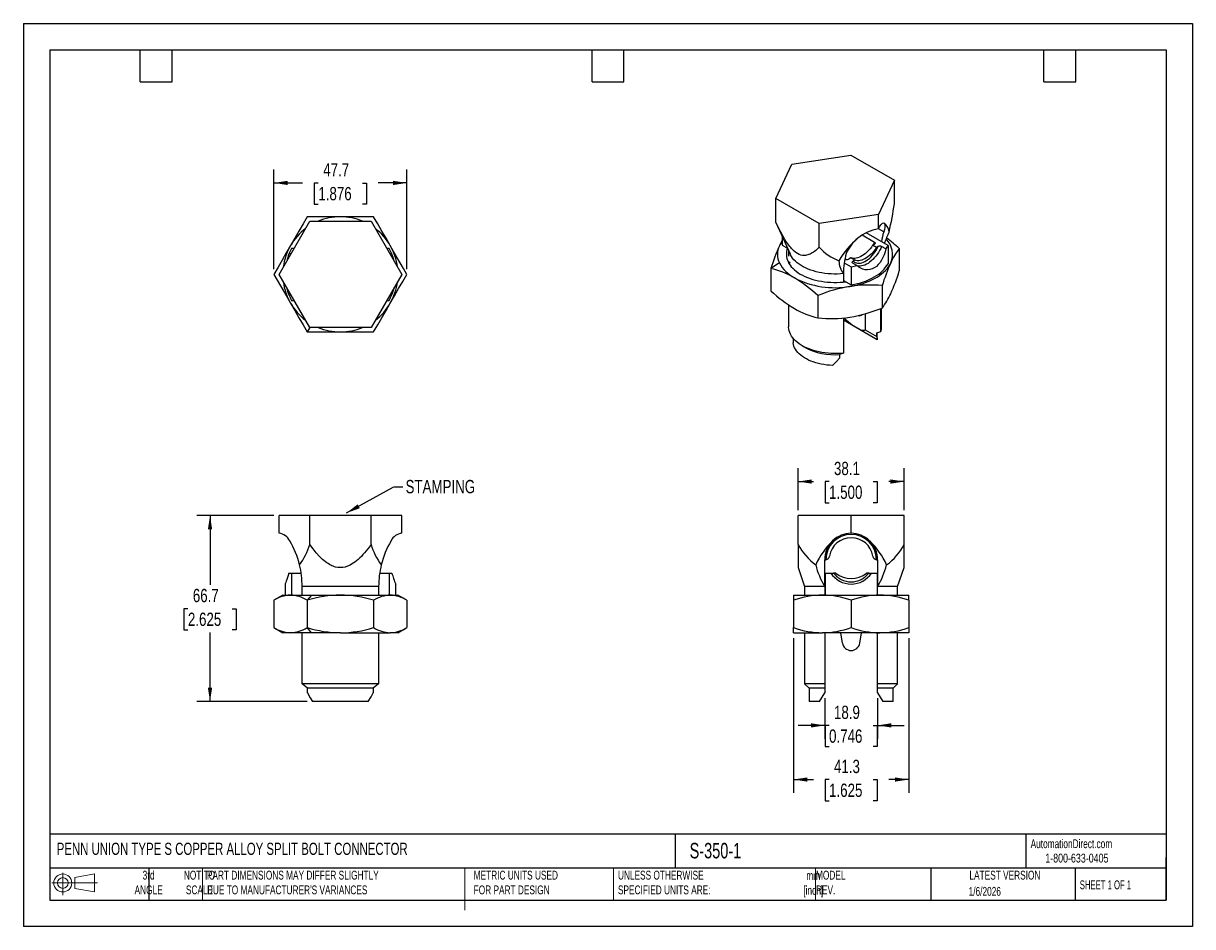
# Model space of a CAD drawing. Header units: millimetres. Extents: x 0 to 419, y 0 to 324.
import ezdxf

# ---------------------------------------------------------------- set-up
doc = ezdxf.new("R2010")
doc.units = ezdxf.units.MM
doc.header["$LTSCALE"] = 1.5
doc.linetypes.add('CENTERX2', pattern=[20.32, 12.7, -2.54, 2.54, -2.54])
doc.layers.add('DIMENSIONS', color=140, linetype='Continuous', lineweight=25)
doc.layers.add('TEXT', color=140, linetype='Continuous', lineweight=25)
doc.layers.add('SLD-DEFPOINTS', color=7, linetype='Continuous')
doc.styles.add('SLDTEXTSTYLE0', font='TXT', dxfattribs={"width": 0.7})
doc.styles.add('SLDTEXTSTYLE1', font='TXT', dxfattribs={"width": 0.65})
doc.styles.add('SLDTEXTSTYLE2', font='TXT', dxfattribs={"width": 0.75})
doc.dimstyles.new('SLDDIMSTYLE0', dxfattribs={"dimtxt": 4.7625, "dimasz": 4.953, "dimexe": 0, "dimexo": 0.0625, "dimgap": 1.190625, "dimtad": 0, "dimtih": 1, "dimtoh": 1, "dimdec": 1, "dimrnd": 1e-09, "dimzin": 12, "dimdsep": 46, "dimtxsty": 'SLDTEXTSTYLE2', "dimsah": 1, "dimcen": 0.09, "dimadec": 0, "dimazin": 3, "dimtfac": 1, "dimtdec": 1, "dimtofl": 0, "dimtmove": 0, "dimatfit": 3, "dimfxl": 0, "dimfrac": 2, "dimtolj": 1, "dimtzin": 12, "dimarcsym": 0})
doc.dimstyles.new('SLDDIMSTYLE1', dxfattribs={"dimtxt": 0.18, "dimasz": 4.953, "dimexe": 0, "dimexo": 0.0625, "dimgap": 0, "dimtad": 0, "dimtih": 1, "dimtoh": 1, "dimdec": 0, "dimrnd": 1e-09, "dimzin": 0, "dimdsep": 46, "dimtxsty": 'Standard', "dimsah": 1, "dimcen": 0.09, "dimadec": 0, "dimazin": 0, "dimtfac": 4.953, "dimtdec": 0, "dimtofl": 0, "dimtmove": 0, "dimatfit": 3, "dimfxl": 0, "dimfrac": 2, "dimtolj": 1, "dimtzin": 0, "dimarcsym": 0})
doc.dimstyles.new('SLDDIMSTYLE2', dxfattribs={"dimtxt": 4.7625, "dimasz": 4.953, "dimexe": 0, "dimexo": 0.0625, "dimgap": 1.190625, "dimtad": 0, "dimtih": 1, "dimtoh": 1, "dimdec": 1, "dimrnd": 1e-09, "dimzin": 12, "dimdsep": 46, "dimtxsty": 'SLDTEXTSTYLE2', "dimsah": 1, "dimcen": 0.09, "dimadec": 0, "dimazin": 3, "dimtfac": 1, "dimtdec": 1, "dimtmove": 0, "dimatfit": 0, "dimfxl": 0, "dimfrac": 2, "dimtolj": 1, "dimtzin": 12, "dimarcsym": 0})

# ---------------------------------------------------------------- blocks, each defined once
blk = doc.blocks.new('Block11')
at = {"color": 7, "linetype": 'Continuous', "lineweight": 18}
for p, q in [((0, 4.32), (16.31, 4.32)), ((3.88, 7.97), (3.88, 0)), ((8.22, 6.25), (15.26, 7.55)), ((8.22, 2.39), (8.22, 6.25)), ((15.26, 7.55), (15.26, 1.1)), ((8.22, 2.39), (15.26, 1.1))]:
    blk.add_line(p, q, dxfattribs=at)
for radius in [3.23, 1.93]:
    blk.add_circle((3.88, 4.32), radius, dxfattribs=at)
blk = doc.blocks.new('Block12')
at = {"layer": 'SLD-DEFPOINTS'}
blk.add_blockref('Block11', (0, 0), dxfattribs=at)
blk = doc.blocks.new('_D')
at = {"layer": 'DIMENSIONS'}
for p, q in [((89.74, 147.37), (62.14, 147.37)), ((66.9, 147.37), (66.9, 122.6)), ((58.98, 114), (57.53, 114)), ((57.53, 114), (57.53, 106.44)), ((74.82, 114), (76.27, 114)), ((76.27, 114), (76.27, 106.44)), ((57.53, 106.44), (58.98, 106.44)), ((66.9, 80.7), (66.9, 105.47)), ((76.27, 106.44), (74.82, 106.44)), ((101.75, 80.7), (62.14, 80.7))]:
    blk.add_line(p, q, dxfattribs=at)
for points in [[(66.9, 147.37), (66.14, 142.42), (67.66, 142.42)], [(66.9, 80.7), (67.66, 85.65), (66.14, 85.65)]]:
    blk.add_solid(points, dxfattribs=at)
at = {"layer": 'DIMENSIONS', "char_height": 4.763, "attachment_point": 1, "style": 'SLDTEXTSTYLE2'}
for s, insert in [('66.7', (60.74, 121.1)), ('2.625', (58.98, 112.58))]:
    blk.add_mtext(s, dxfattribs=dict(at, insert=insert))
blk = doc.blocks.new('_D_1')
at = {"layer": 'DIMENSIONS'}
for p, q in [((89.81, 235.77), (89.81, 271.41)), ((137.47, 235.77), (137.47, 271.41)), ((89.81, 266.65), (100.09, 266.65)), ((105.72, 266.62), (104.27, 266.62)), ((104.27, 266.62), (104.27, 259.05)), ((121.56, 266.62), (123.01, 266.62)), ((123.01, 266.62), (123.01, 259.05)), ((137.47, 266.65), (127.18, 266.65)), ((104.27, 259.05), (105.72, 259.05)), ((123.01, 259.05), (121.56, 259.05))]:
    blk.add_line(p, q, dxfattribs=at)
for points in [[(89.81, 266.65), (94.76, 265.89), (94.76, 267.41)], [(137.47, 266.65), (132.52, 267.41), (132.52, 265.89)]]:
    blk.add_solid(points, dxfattribs=at)
at = {"layer": 'DIMENSIONS', "char_height": 4.763, "attachment_point": 1, "style": 'SLDTEXTSTYLE2'}
for s, insert in [('47.7', (107.48, 273.72)), ('1.876', (105.72, 265.19))]:
    blk.add_mtext(s, dxfattribs=dict(at, insert=insert))
blk = doc.blocks.new('_D_2')
at = {"layer": 'DIMENSIONS'}
for p, q in [((277.66, 149.28), (277.66, 164.35)), ((315.76, 149.28), (315.76, 164.35)), ((277.66, 159.58), (283.17, 159.58)), ((288.79, 159.55), (287.34, 159.55)), ((287.34, 159.55), (287.34, 151.99)), ((304.63, 159.55), (306.08, 159.55)), ((306.08, 159.55), (306.08, 151.99)), ((315.76, 159.58), (310.26, 159.58)), ((287.34, 151.99), (288.79, 151.99)), ((306.08, 151.99), (304.63, 151.99))]:
    blk.add_line(p, q, dxfattribs=at)
for points in [[(277.66, 159.58), (282.61, 158.82), (282.61, 160.34)], [(315.76, 159.58), (310.81, 160.34), (310.81, 158.82)]]:
    blk.add_solid(points, dxfattribs=at)
at = {"layer": 'DIMENSIONS', "char_height": 4.763, "attachment_point": 1, "style": 'SLDTEXTSTYLE2'}
for s, insert in [('38.1', (290.55, 166.65)), ('1.500', (288.79, 158.13))]:
    blk.add_mtext(s, dxfattribs=dict(at, insert=insert))
blk = doc.blocks.new('_D_3')
at = {"layer": 'DIMENSIONS'}
for p, q in [((276.07, 103.45), (276.07, 47.98)), ((317.35, 103.45), (317.35, 47.98)), ((276.07, 52.74), (283.17, 52.74)), ((288.79, 52.71), (287.34, 52.71)), ((287.34, 52.71), (287.34, 45.14)), ((304.63, 52.71), (306.08, 52.71)), ((306.08, 52.71), (306.08, 45.14)), ((317.35, 52.74), (310.26, 52.74)), ((287.34, 45.14), (288.79, 45.14)), ((306.08, 45.14), (304.63, 45.14))]:
    blk.add_line(p, q, dxfattribs=at)
for points in [[(276.07, 52.74), (281.03, 51.98), (281.03, 53.5)], [(317.35, 52.74), (312.4, 53.5), (312.4, 51.98)]]:
    blk.add_solid(points, dxfattribs=at)
at = {"layer": 'DIMENSIONS', "char_height": 4.763, "attachment_point": 1, "style": 'SLDTEXTSTYLE2'}
for s, insert in [('41.3', (290.55, 59.81)), ('1.625', (288.79, 51.28))]:
    blk.add_mtext(s, dxfattribs=dict(at, insert=insert))
blk = doc.blocks.new('_D_4')
at = {"layer": 'DIMENSIONS'}
for p, q in [((287.24, 81.97), (287.24, 67.39)), ((306.19, 81.97), (306.19, 67.39)), ((287.24, 72.15), (277.71, 72.15)), ((288.79, 72.12), (287.34, 72.12)), ((287.34, 72.12), (287.34, 64.56)), ((304.63, 72.12), (306.08, 72.12)), ((306.08, 72.12), (306.08, 64.56)), ((306.19, 72.15), (315.71, 72.15)), ((287.34, 64.56), (288.79, 64.56)), ((306.08, 64.56), (304.63, 64.56))]:
    blk.add_line(p, q, dxfattribs=at)
for points in [[(287.24, 72.15), (282.28, 72.92), (282.28, 71.39)], [(306.19, 72.15), (311.14, 71.39), (311.14, 72.92)]]:
    blk.add_solid(points, dxfattribs=at)
at = {"layer": 'DIMENSIONS', "char_height": 4.763, "attachment_point": 1, "style": 'SLDTEXTSTYLE2'}
for s, insert in [('18.9', (290.55, 79.22)), ('0.746', (288.79, 70.7))]:
    blk.add_mtext(s, dxfattribs=dict(at, insert=insert))

msp = doc.modelspace()

# ---------------------------------------------------------------- linework, layer by layer
at = {"color": 7, "linetype": 'Continuous'}
for p, q in [((0, 323.85), (0, 0)), ((0, 323.85), (419.1, 323.85)), ((419.1, 323.85), (419.1, 0)), ((419.1, 0), (0, 0))]:
    msp.add_line(p, q, dxfattribs=at)
for p, q in [((269.7, 261.05), (275.4, 273.32)), ((275.4, 273.32), (296.64, 276.6)), ((296.64, 276.6), (312.2, 267.62)), ((312.2, 267.62), (306.5, 255.36)), ((312.2, 259.2), (312.2, 267.62)), ((285.26, 252.07), (269.7, 261.05)), ((269.7, 252.62), (269.7, 261.05)), ((91.64, 233.86), (102.64, 252.91)), ((102.64, 252.91), (124.64, 252.91)), ((124.64, 252.91), (135.63, 233.86)), ((269.76, 252.49), (269.7, 252.62)), ((269.76, 252.49), (274.81, 241.19)), ((306.5, 255.36), (285.26, 252.07)), ((285.26, 243.65), (285.26, 252.07)), ((306.5, 250.17), (306.5, 255.36)), ((271.97, 247.54), (271.97, 244.39)), ((305.11, 245.33), (300.61, 247.93)), ((309.93, 244.18), (302.04, 248.74)), ((308.38, 249.09), (306.5, 250.17)), ((97.02, 243.18), (96.12, 243.18)), ((131.16, 243.18), (130.25, 243.18)), ((271.97, 244.39), (273.87, 243.3)), ((304.98, 244.61), (304.41, 244.28)), ((305.81, 243.47), (304.41, 244.28)), ((306.39, 243.8), (305.81, 243.47)), ((309.17, 242.99), (307.63, 243.87)), ((309.93, 244.18), (309.93, 237.7)), ((313.97, 243.1), (313.97, 235.09)), ((95.87, 241.18), (95.19, 241.18)), ((132.08, 241.18), (131.41, 241.18)), ((274.28, 242.38), (274.28, 240.4)), ((294.49, 239.51), (294.76, 239.36)), ((296.57, 239.76), (296, 239.43)), ((297.98, 238.95), (296.57, 239.76)), ((297.98, 238.95), (297.41, 238.62)), ((271.02, 237.96), (267.93, 235.98)), ((267.93, 235.98), (267.93, 227.97)), ((274.85, 237.91), (274.08, 238.44)), ((294.22, 238.03), (296.75, 236.57)), ((296.75, 236.57), (296.75, 230.09)), ((297.28, 237.9), (298.82, 237.01)), ((102.64, 214.81), (91.64, 233.86)), ((135.63, 233.86), (124.64, 214.81)), ((293.95, 234.13), (293.95, 231.11)), ((293.95, 231.7), (296.75, 230.09)), ((95.19, 226.54), (95.87, 226.54)), ((131.41, 226.54), (132.08, 226.54)), ((307.8, 229.81), (307.8, 221.81)), ((96.12, 224.54), (97.02, 224.54)), ((130.25, 224.54), (131.16, 224.54)), ((274.28, 222.91), (274.28, 215.08)), ((284.78, 226.25), (284.78, 218.24)), ((293.95, 218.24), (293.95, 205.61)), ((301.76, 219.74), (301.76, 213.98)), ((307.35, 213.35), (307.35, 221.63)), ((307.62, 215.08), (307.62, 221.74)), ((102.64, 214.81), (101.72, 213.22)), ((124.64, 214.81), (102.64, 214.81)), ((306, 210.44), (293.95, 217.39)), ((301.76, 213.98), (305.95, 211.56)), ((275.87, 210.98), (275.87, 210.81)), ((275.87, 210.81), (275.9, 209.35)), ((305.95, 212.86), (307.35, 213.35)), ((305.95, 211.56), (305.95, 212.86)), ((306.03, 210.81), (306.03, 212.89)), ((279.16, 208.28), (280.28, 207.63)), ((293.95, 205.61), (292.55, 205.13)), ((292.55, 205.13), (292.55, 203.83)), ((91.64, 141.02), (91.64, 147.37)), ((102.64, 147.37), (91.64, 147.37)), ((102.64, 137.05), (102.64, 147.37)), ((124.64, 147.37), (102.64, 147.37)), ((124.64, 137.05), (124.64, 147.37)), ((135.63, 147.37), (124.64, 147.37)), ((135.63, 141.02), (135.63, 147.37)), ((277.66, 137.05), (277.66, 147.37)), ((296.71, 147.37), (277.66, 147.37)), ((296.71, 141.02), (296.71, 147.37)), ((315.76, 147.37), (296.71, 147.37)), ((315.76, 137.05), (315.76, 147.37)), ((287.24, 121.97), (287.24, 131.55)), ((287.48, 131.55), (287.24, 131.55)), ((305.94, 131.55), (306.19, 131.55)), ((306.19, 131.55), (306.19, 121.97)), ((95.19, 126.79), (96.12, 126.79)), ((96.12, 126.79), (96.12, 118.85)), ((96.12, 126.79), (99.55, 126.79)), ((127.72, 126.79), (131.16, 126.79)), ((131.16, 126.79), (131.16, 118.85)), ((131.16, 126.79), (132.08, 126.79)), ((277.66, 128.71), (280.04, 121.97)), ((287.39, 126.79), (287.39, 118.85)), ((287.39, 126.79), (289.39, 126.79)), ((289.39, 126.79), (290.36, 126.79)), ((291.17, 126.79), (290.36, 126.79)), ((303.06, 126.79), (302.25, 126.79)), ((303.06, 126.79), (304.03, 126.79)), ((304.03, 126.79), (306.03, 126.79)), ((306.03, 126.79), (306.03, 118.85)), ((313.38, 121.97), (315.76, 128.71)), ((93.79, 122.82), (93.79, 118.85)), ((127.35, 121.97), (99.92, 121.97)), ((99.92, 118.85), (99.92, 121.97)), ((127.35, 121.97), (127.35, 118.85)), ((133.48, 118.85), (133.48, 122.82)), ((280.04, 121.97), (280.04, 118.85)), ((287.24, 121.97), (280.04, 121.97)), ((287.24, 121.97), (287.24, 118.85)), ((313.38, 121.97), (306.19, 121.97)), ((306.19, 118.85), (306.19, 121.97)), ((313.38, 118.85), (313.38, 121.97)), ((93, 118.85), (89.8, 117)), ((93, 118.85), (95.77, 118.85)), ((95.77, 118.85), (103.32, 118.85)), ((103.32, 118.85), (101.72, 117)), ((103.32, 118.85), (113.64, 118.85)), ((113.64, 118.85), (131.51, 118.85)), ((131.51, 118.85), (134.28, 118.85)), ((137.48, 117), (134.28, 118.85)), ((276.07, 118.85), (286.39, 118.85)), ((286.39, 118.85), (307.03, 118.85)), ((307.03, 118.85), (317.35, 118.85)), ((89.81, 117), (89.81, 107.2)), ((101.72, 117), (101.72, 107.2)), ((125.55, 117), (125.55, 107.2)), ((137.47, 117), (137.47, 107.2)), ((276.07, 117), (276.07, 107.2)), ((296.71, 117), (296.71, 107.2)), ((317.35, 117), (317.35, 107.2)), ((89.8, 107.2), (93, 105.35)), ((95.77, 105.35), (93, 105.35)), ((103.32, 105.35), (95.77, 105.35)), ((99.92, 87.05), (99.92, 105.35)), ((103.32, 105.35), (101.72, 107.2)), ((113.64, 105.35), (103.32, 105.35)), ((113.64, 105.35), (131.51, 105.35)), ((127.35, 105.35), (127.35, 87.05)), ((134.28, 105.35), (131.51, 105.35)), ((134.28, 105.35), (137.47, 107.2)), ((276.07, 105.35), (276.07, 107.2)), ((276.07, 105.35), (286.39, 105.35)), ((280.04, 105.35), (280.04, 87.05)), ((307.03, 105.35), (286.39, 105.35)), ((287.24, 105.35), (287.24, 87.05)), ((293.58, 101.68), (292.99, 105.35)), ((299.85, 101.68), (300.43, 105.35)), ((306.19, 87.05), (306.19, 105.35)), ((317.35, 105.35), (307.03, 105.35)), ((313.38, 87.05), (313.38, 105.35)), ((317.35, 107.2), (317.35, 105.35)), ((101.9, 85.46), (99.92, 87.05)), ((127.35, 87.05), (99.92, 87.05)), ((125.37, 85.46), (101.9, 85.46)), ((101.9, 83.87), (101.9, 85.46)), ((127.35, 87.05), (125.37, 85.46)), ((125.37, 85.46), (125.37, 83.87)), ((280.04, 87.05), (281.63, 85.46)), ((287.24, 87.05), (280.04, 87.05)), ((281.63, 85.46), (281.63, 80.7)), ((287.24, 85.46), (281.63, 85.46)), ((285.4, 80.7), (287.24, 83.87)), ((287.24, 87.05), (287.24, 85.46)), ((287.24, 85.46), (287.24, 83.87)), ((313.38, 87.05), (306.19, 87.05)), ((306.19, 85.46), (306.19, 87.05)), ((311.79, 85.46), (306.19, 85.46)), ((306.19, 83.87), (306.19, 85.46)), ((306.19, 83.87), (308.02, 80.7)), ((311.79, 85.46), (313.38, 87.05)), ((311.79, 80.7), (311.79, 85.46)), ((123.62, 80.7), (103.66, 80.7)), ((285.4, 80.7), (281.63, 80.7)), ((311.79, 80.7), (308.02, 80.7))]:
    msp.add_line(p, q)
at = {"color": 140, "linetype": 'Continuous', "lineweight": 18}
for p, q in [((64.26, 20.95), (64.26, 9.52)), ((158.23, 20.95), (158.23, 9.52)), ((158.23, 17.39), (158.23, 5.96)), ((211.5, 20.95), (211.5, 9.52)), ((283.95, 20.95), (283.95, 9.52))]:
    msp.add_line(p, q, dxfattribs=at)
at = {"flags": 128}
for points in [[(101.72, 254.5), (100.26, 251.97), (98.79, 249.41), (97.29, 246.82), (95.77, 244.18)], [(113.64, 254.5), (110.61, 254.5), (107.61, 254.5), (104.65, 254.5), (101.72, 254.5)], [(125.55, 254.5), (123.15, 254.5), (120.81, 254.5), (118.46, 254.5), (116.06, 254.5), (113.64, 254.5)], [(131.51, 244.18), (129.99, 246.8), (128.5, 249.4), (127.02, 251.96), (125.55, 254.5)], [(285.26, 243.65), (284.84, 243.22), (284.42, 242.82), (284.01, 242.46), (283.6, 242.12), (283.2, 241.82), (282.79, 241.56), (282.39, 241.32), (281.99, 241.12), (281.57, 240.95), (281.16, 240.81), (280.74, 240.71), (280.33, 240.65), (279.92, 240.63), (279.31, 240.67), (278.7, 240.8), (278.09, 241.02), (277.48, 241.33), (276.87, 241.72), (276.26, 242.21), (275.95, 242.49), (275.65, 242.79), (275.34, 243.11), (275.04, 243.45), (274.69, 243.86), (274.35, 244.3), (274.01, 244.77), (273.66, 245.26), (273.32, 245.78), (272.97, 246.33), (272.17, 247.69), (271.36, 249.19), (270.54, 250.84), (269.7, 252.62)], [(306.5, 250.17), (306.91, 250.96), (307.31, 251.59), (307.7, 252.02), (307.98, 252.22), (308.25, 252.29), (308.49, 252.23)], [(308.49, 252.23), (308.7, 252.03), (308.82, 251.69), (308.84, 251.23), (308.77, 250.64), (308.62, 249.92), (308.38, 249.09)], [(95.77, 244.18), (94.25, 241.55), (92.75, 238.96), (91.3, 236.44), (89.81, 233.86)], [(137.47, 233.86), (136.27, 235.94), (135.1, 237.96), (133.92, 240.01), (132.72, 242.08), (131.51, 244.18)], [(271.97, 246.02), (271.64, 245.41), (271.02, 244.13)], [(304.41, 244.28), (303.96, 243.63), (303.48, 243.01), (302.97, 242.43), (302.44, 241.89), (301.9, 241.4), (301.34, 240.95), (300.78, 240.57), (300.21, 240.24), (299.65, 239.98), (299.09, 239.78), (298.54, 239.64), (298.02, 239.57), (297.51, 239.56), (297.03, 239.63), (296.57, 239.76)], [(297.41, 238.62), (297.75, 238.33), (298.14, 238.11), (298.57, 237.96), (299.02, 237.87), (299.51, 237.85), (300.01, 237.91), (300.54, 238.03), (301.08, 238.21), (301.62, 238.47), (302.17, 238.78), (302.71, 239.16), (303.25, 239.59), (303.78, 240.08), (304.28, 240.61), (304.77, 241.19), (305.22, 241.8), (305.65, 242.44), (306.04, 243.11), (306.39, 243.8)], [(305.81, 243.47), (305.36, 242.82), (304.88, 242.2), (304.37, 241.62), (303.84, 241.08), (303.3, 240.58), (302.74, 240.14), (302.18, 239.76), (301.61, 239.43), (301.05, 239.17), (300.49, 238.97), (299.95, 238.83), (299.42, 238.76), (298.91, 238.75), (298.43, 238.82), (297.98, 238.95)], [(307.63, 243.87), (307.29, 243.13), (306.91, 242.4), (306.48, 241.69), (306.02, 241.01), (305.53, 240.36), (305.01, 239.75), (304.46, 239.19), (303.9, 238.68), (303.33, 238.22), (302.75, 237.82), (302.16, 237.48), (301.58, 237.21), (301.01, 237.01), (300.45, 236.87), (299.91, 236.81), (299.39, 236.82), (298.94, 236.88)], [(304.69, 244.44), (304.76, 244.59), (305.11, 245.33)], [(305.11, 245.33), (305.21, 245.25), (305.28, 245.16), (305.31, 245.06), (305.3, 244.96), (305.19, 244.77), (304.98, 244.61)], [(293.95, 234.13), (292.85, 234.04), (291.74, 233.99), (290.63, 233.98), (289.52, 234.01), (288.42, 234.09), (287.33, 234.2), (286.25, 234.36), (285.2, 234.57), (284.17, 234.81), (283.17, 235.09), (282.21, 235.4), (281.28, 235.76), (280.4, 236.15), (279.56, 236.57), (278.78, 237.02), (278.05, 237.51), (277.37, 238.02), (276.76, 238.55), (276.21, 239.11), (275.72, 239.68), (275.31, 240.28), (274.96, 240.89), (274.81, 241.19)], [(309.17, 242.99), (308.89, 241.93), (308.54, 240.89), (308.12, 239.89), (307.63, 238.96), (307.07, 238.1), (306.44, 237.35), (305.74, 236.7), (304.99, 236.19), (304.19, 235.81), (303.36, 235.57), (302.53, 235.48), (301.7, 235.53), (300.9, 235.72), (300.14, 236.04), (299.44, 236.47), (298.82, 237.01)], [(274.08, 238.44), (274.41, 237.82), (274.8, 237.21), (275.26, 236.62), (275.78, 236.05), (276.37, 235.5), (277.01, 234.97), (277.71, 234.47), (278.47, 233.99), (279.28, 233.55), (280.14, 233.13), (281.04, 232.75), (281.98, 232.4), (282.96, 232.08), (283.97, 231.81), (285.01, 231.57), (286.07, 231.37), (287.16, 231.21), (288.26, 231.09), (289.37, 231.01), (290.48, 230.97), (291.6, 230.97), (292.72, 231.02), (293.83, 231.1), (294.8, 231.21)], [(296.29, 229.54), (297.51, 229.75), (298.7, 230), (299.86, 230.3), (300.99, 230.64), (302.08, 231.01), (303.13, 231.43), (304.13, 231.88), (305.09, 232.37), (305.99, 232.89), (306.83, 233.43), (307.61, 234.01), (308.33, 234.62), (308.98, 235.25), (309.56, 235.9), (310.08, 236.57), (310.52, 237.26), (310.88, 237.96)], [(296.75, 230.09), (297.89, 230.31), (299.02, 230.58), (300.11, 230.88), (301.17, 231.23), (302.19, 231.6), (303.17, 232.02), (304.1, 232.47), (304.98, 232.95), (305.81, 233.46), (306.59, 233.99), (307.31, 234.56), (307.96, 235.15), (308.55, 235.76), (309.08, 236.39), (309.54, 237.04), (309.93, 237.7)], [(297.28, 237.9), (297.18, 237.98), (297.11, 238.07), (297.08, 238.17), (297.09, 238.27), (297.2, 238.46), (297.41, 238.62)], [(89.81, 233.86), (91.01, 231.78), (92.18, 229.76), (93.36, 227.71), (94.56, 225.64), (95.77, 223.54)], [(131.51, 223.54), (133.03, 226.17), (134.52, 228.76), (135.98, 231.28), (137.47, 233.86)], [(95.77, 223.54), (97.28, 220.92), (98.78, 218.32), (100.26, 215.76), (101.72, 213.22)], [(125.55, 213.22), (127.01, 215.75), (128.49, 218.31), (129.99, 220.91), (131.51, 223.54)], [(294.08, 218.26), (294.6, 217.8), (295.64, 216.94), (296.65, 216.15), (297.61, 215.46), (298.51, 214.88), (299.32, 214.42), (300, 214.11), (300.59, 213.91), (301.08, 213.82), (301.47, 213.85), (301.76, 213.98)], [(293.95, 205.61), (292.85, 205.52), (291.74, 205.47), (290.63, 205.46), (289.52, 205.49), (288.42, 205.57), (287.33, 205.69), (286.25, 205.85), (285.2, 206.05), (284.17, 206.29), (283.17, 206.57), (282.21, 206.89), (281.28, 207.24), (280.4, 207.63), (279.56, 208.05), (278.78, 208.51), (278.05, 208.99), (277.37, 209.5), (276.76, 210.03), (276.21, 210.59), (275.72, 211.17), (275.31, 211.76), (274.96, 212.37), (274.68, 212.99), (274.47, 213.62), (274.34, 214.26), (274.28, 214.9), (274.28, 215.08)], [(101.72, 213.22), (104.12, 213.22), (106.46, 213.22), (108.82, 213.22), (111.22, 213.22), (113.64, 213.22)], [(113.64, 213.22), (116.67, 213.22), (119.66, 213.22), (122.62, 213.22), (125.55, 213.22)], [(305.95, 211.56), (306.03, 210.88), (306, 210.44)], [(290.01, 201.2), (288.98, 201.26), (287.95, 201.36), (286.94, 201.5), (285.95, 201.68), (284.99, 201.9), (284.05, 202.15), (283.14, 202.45), (282.27, 202.77), (281.44, 203.14), (280.66, 203.53), (279.93, 203.95), (279.24, 204.41), (278.62, 204.88), (278.05, 205.39), (277.54, 205.91), (277.1, 206.45), (276.72, 207.01), (276.41, 207.58), (276.17, 208.16), (276, 208.76), (275.9, 209.35)], [(290.01, 201.2), (291.43, 202.59), (292.55, 203.83)], [(124.64, 137.05), (124.04, 136.23), (123.46, 135.45), (122.88, 134.72), (122.3, 134.02), (121.72, 133.37), (121.15, 132.75), (120.58, 132.18), (120.01, 131.65), (119.42, 131.14), (118.84, 130.68), (118.25, 130.27), (117.67, 129.91), (117.09, 129.59), (116.22, 129.21), (115.36, 128.93), (114.5, 128.77), (113.63, 128.71), (112.77, 128.77), (111.91, 128.93), (111.48, 129.06), (111.05, 129.21), (110.62, 129.39), (110.18, 129.59), (109.7, 129.85), (109.21, 130.15), (108.73, 130.47), (108.24, 130.83), (107.75, 131.23), (107.26, 131.65), (106.13, 132.75), (104.98, 134.02), (103.82, 135.45), (102.64, 137.05)], [(277.66, 137.05), (277.66, 136.23), (277.66, 135.45), (277.66, 134.72), (277.66, 134.02), (277.66, 133.37), (277.66, 132.75), (277.66, 132.18), (277.66, 131.65), (277.66, 131.14), (277.66, 130.68), (277.66, 130.27), (277.66, 129.91), (277.66, 129.59), (277.66, 129.21), (277.66, 128.93), (277.66, 128.77), (277.66, 128.71)], [(315.76, 128.71), (315.76, 128.71), (315.76, 128.77), (315.76, 128.93), (315.76, 129.06), (315.76, 129.21), (315.76, 129.39), (315.76, 129.59), (315.76, 129.85), (315.76, 130.15), (315.76, 130.47), (315.76, 130.83), (315.76, 131.23), (315.76, 131.65), (315.76, 132.75), (315.76, 134.02), (315.76, 135.45), (315.76, 137.05)], [(287.63, 131.57), (287.56, 131.56), (287.48, 131.55)], [(305.94, 131.55), (305.87, 131.56), (305.79, 131.57)], [(95.19, 126.79), (94.95, 125.93), (94.7, 125.15), (94.46, 124.47), (94.24, 123.89), (94.06, 123.43), (93.91, 123.09), (93.82, 122.89), (93.79, 122.82), (93.79, 122.82)], [(276.07, 118.85), (276.07, 118.72), (276.07, 118.35), (276.07, 117.77), (276.07, 117)], [(317.35, 117), (317.35, 117.64), (317.35, 118.15), (317.35, 118.53), (317.35, 118.77), (317.35, 118.85)], [(101.9, 83.87), (102.85, 82.03), (103.66, 80.7)], [(123.62, 80.7), (124.64, 82.41), (125.37, 83.87)]]:
    msp.add_lwpolyline(points, dxfattribs=at)
for centre, radius, start, end in [((209.34, 273.31), 103.82, 346.525, 352.1862), ((113.64, 233.86), 20.64, 90, 112.6199), ((113.64, 233.86), 20.64, 67.3801, 90), ((305.81, 248.58), 4.52, 6.8094, 53.7595), ((113.64, 233.86), 20.64, 127.3801, 150), ((113.64, 233.86), 20.64, 30, 52.6199), ((308.7, 235.51), 14.83, 98.5076, 130.3053), ((328.75, 242.7), 21.35, 162.5813, 172.372), ((457.75, 185.97), 160.4, 156.8154, 158.4244), ((113.64, 233.86), 20.64, 150, 172.6199), ((113.64, 233.86), 19.84, 151.9813, 158.3595), ((113.64, 233.86), 19.84, 21.6405, 28.0187), ((113.64, 233.86), 20.64, 7.3801, 30), ((340.03, 213.36), 75.56, 155.9669, 162.5772), ((277.46, 241.05), 7.15, 154.4428, 205.5572), ((279.44, 240.17), 9.31, 143.3556, 154.8301), ((279.51, 241.04), 6.02, 158.7109, 205.6293), ((298.19, 254.74), 17.03, 220.6247, 249.8783), ((318.13, 223.96), 29.73, 129.7661, 150.1886), ((307.37, 236.28), 13.39, 128.1008, 157.7255), ((307.08, 242.67), 1.33, 65.1867, 121.3496), ((301.88, 248.46), 9.11, 323.0686, 331.9923), ((303.83, 241.07), 7.71, 336.2038, 45.2934), ((275.4, 201.35), 56.84, 47.2693, 53.2862), ((333.27, 228.02), 24.5, 142.0058, 156.0588), ((111.98, 234.43), 18.09, 158.0929, 166.7001), ((115.29, 234.43), 18.1, 13.3013, 21.9059), ((317.77, 234.42), 23.83, 163.0786, 180.6959), ((295.31, 240.56), 1.33, 245.1867, 301.3496), ((260.63, 205.41), 31.43, 59.9697, 76.5614), ((282.23, 243.84), 12.66, 207.6511, 242.3551), ((299.95, 238.83), 7.62, 180.6879, 218.0935), ((291.49, 266.46), 30.35, 279.9728, 283.973), ((378.75, 207.62), 74.34, 155.9124, 162.6317), ((241.88, 257.72), 75.56, 335.9665, 342.5776), ((113.64, 233.86), 20.64, 187.3801, 210), ((113.64, 233.86), 20.64, 330, 352.6199), ((290.92, 260.79), 31.71, 242.6604, 279.7535), ((250.89, 190.17), 49.51, 46.7902, 59.0364), ((111.98, 233.29), 18.1, 193.3013, 201.9059), ((113.64, 233.86), 19.84, 201.6405, 208.0187), ((113.64, 233.86), 19.84, 331.9813, 338.3595), ((115.3, 233.29), 18.09, 338.0929, 346.7001), ((301.57, 263.71), 49.07, 226.7356, 239.0909), ((304.94, 177.44), 52.82, 99.4259, 112.4379), ((303.16, 183.06), 46.99, 84.3327, 98.4065), ((288.2, 237.06), 24.84, 322.1024, 335.9622), ((113.64, 233.86), 20.64, 210, 232.6199), ((113.64, 233.86), 20.64, 307.3801, 330), ((292.08, 248.81), 31.42, 239.9673, 256.5638), ((289.42, 265.03), 47.02, 264.3377, 278.4015), ((287.52, 271.06), 53.27, 279.4816, 292.3822), ((299.58, 220.7), 1.65, 257.6485, 309.1397), ((113.64, 233.86), 20.64, 247.3801, 270), ((113.64, 233.86), 20.64, 270, 292.6199), ((301.91, 215.09), 5.71, 342.2432, 359.9031), ((290.68, 227.29), 22.25, 242.1298, 274.808), ((91.13, 136.24), 4.81, 25.5134, 83.922), ((67.72, 121.97), 32.21, 13.8994, 30.4857), ((159.56, 121.97), 32.21, 149.5143, 166.1006), ((136.07, 136.35), 4.7, 95.3121, 155.2525), ((308.81, 118.63), 27.17, 133.5793, 155.9327), ((296.71, 131.55), 9.47, 134.4384, 180.0035), ((296.71, 131.55), 9.08, 0.1201, 179.8799), ((296.71, 131.55), 7.89, 9.682, 170.318), ((296.71, 131.55), 9.47, 90, 134.4419), ((296.71, 131.55), 9.47, 45.5581, 90), ((284.55, 118.58), 27.25, 24.0985, 46.3895), ((296.71, 131.55), 9.47, 359.9965, 45.5616), ((81.28, 143.11), 22.2, 322.867, 344.1665), ((146.11, 143.17), 22.32, 195.8926, 217.0739), ((296.97, 147.3), 21.86, 207.9706, 233.6136), ((296.53, 147.25), 21.77, 306.3337, 332.0821), ((287.36, 133.14), 1.6, 265.6121, 274.3879), ((287.36, 133.14), 1.6, 279.8762, 350.318), ((306.06, 133.14), 1.6, 189.682, 260.1238), ((306.06, 133.14), 1.6, 265.6121, 274.3879), ((67.72, 121.97), 32.21, 0, 13.8994), ((159.52, 121.98), 32.17, 166.0916, 180.009), ((157.9, 133.65), 26.71, 194.8959, 203.9298), ((311.09, 136.5), 27.93, 194.0747, 211.3469), ((296.71, 131.55), 8.73, 213.0557, 326.9443), ((296.71, 131.55), 7.94, 216.8699, 323.1301), ((296.71, 133.53), 8.73, 230.5994, 309.4006), ((282.34, 136.5), 27.92, 328.6507, 345.9278), ((96.17, 106.98), 11.88, 91.9702, 122.4141), ((95.33, 106.89), 11.97, 57.7087, 87.907), ((114.1, 76.41), 42.44, 90.6281, 106.9598), ((113.14, 76.19), 42.66, 73.083, 89.329), ((131.95, 106.88), 11.97, 92.0978, 122.2864), ((131.08, 106.89), 11.96, 57.7011, 87.9147), ((286.86, 86.41), 32.44, 90.8302, 109.426), ((285.93, 86.44), 32.41, 70.5667, 89.1771), ((307.47, 86.6), 32.25, 90.775, 109.4812), ((306.56, 86.42), 32.43, 70.572, 89.1718), ((96.18, 117.23), 11.88, 237.5937, 268.0221), ((95.33, 117.32), 11.97, 272.0925, 302.2918), ((114.11, 147.84), 42.48, 253.0485, 269.3636), ((113.14, 148.01), 42.66, 270.6706, 286.9173), ((131.95, 117.32), 11.97, 237.7127, 267.903), ((131.03, 117.46), 12.12, 272.2816, 302.1026), ((286.86, 137.79), 32.44, 250.5733, 269.1705), ((285.87, 138.07), 32.72, 270.9101, 289.3461), ((307.47, 137.63), 32.28, 250.5287, 269.2152), ((306.56, 137.78), 32.43, 270.8278, 289.4284), ((296.71, 102.18), 3.18, 188.9986, 351.0014)]:
    msp.add_arc(centre, radius, start, end)
at = {"layer": 'TEXT'}
for p, q in [((9.52, 314.32), (409.57, 314.32)), ((9.52, 314.32), (9.52, 9.52)), ((41.91, 302.89), (41.91, 314.32)), ((53.34, 302.89), (53.34, 314.32)), ((203.83, 302.89), (203.83, 314.32)), ((215.26, 302.89), (215.26, 314.32)), ((365.76, 302.89), (365.76, 314.32)), ((377.19, 302.89), (377.19, 314.32)), ((409.57, 314.32), (409.57, 9.52)), ((41.91, 302.89), (53.34, 302.89)), ((203.83, 302.89), (215.26, 302.89)), ((365.76, 302.89), (377.19, 302.89)), ((409.57, 33.19), (9.52, 33.19)), ((233.64, 33.19), (233.64, 20.95)), ((359.36, 33.19), (359.36, 20.95)), ((409.57, 9.52), (409.57, 24.77)), ((409.57, 20.95), (9.52, 20.95)), ((45, 20.95), (45, 9.52)), ((325.22, 20.95), (325.22, 9.52)), ((377.02, 20.95), (377.02, 9.52)), ((9.52, 9.52), (409.57, 9.52))]:
    msp.add_line(p, q, dxfattribs=at)

# ---------------------------------------------------------------- block references
at = {"layer": 'SLD-DEFPOINTS'}
msp.add_blockref('Block12', (10.26, 11.33), dxfattribs=at)

# ---------------------------------------------------------------- texts
at = {"layer": 'TEXT', "linetype": 'CENTERX2', "lineweight": 18}
for s, insert, char_height, attachment_point, style in [('STAMPING', (136.99, 160.16), 4.763, 1, 'SLDTEXTSTYLE2'), ('PENN UNION TYPE S COPPER ALLOY SPLIT BOLT CONNECTOR', (11.95, 30.09), 4.3656, 1, 'SLDTEXTSTYLE0'), ('S-350-1', (238.81, 30.03), 5.556, 1, 'SLDTEXTSTYLE0'), ('AutomationDirect.com', (361.04, 31.31), 3.175, 1, 'SLDTEXTSTYLE0'), ('1-800-633-0405', (366.29, 26.16), 3.175, 1, 'SLDTEXTSTYLE2'), ('3rd^JANGLE', (44.9, 20.05), 3.175, 2, 'SLDTEXTSTYLE0'), ('NOT TO^JSCALE', (63.14, 20.05), 3.175, 2, 'SLDTEXTSTYLE0'), ("PART DIMENSIONS MAY DIFFER SLIGHTLY ^JDUE TO MANUFACTURER'S VARIANCES", (65.78, 20.05), 3.175, 1, 'SLDTEXTSTYLE0'), ('METRIC UNITS USED ^JFOR PART DESIGN', (161.41, 20.05), 3.175, 1, 'SLDTEXTSTYLE0'), ('UNLESS OTHERWISE ^JSPECIFIED UNITS ARE:', (213.12, 20.05), 3.175, 1, 'SLDTEXTSTYLE0'), ('mm^J[inch]', (283.11, 19.9), 3.175, 2, 'SLDTEXTSTYLE0'), ('MODEL ^JREV.', (284.11, 20.05), 3.175, 1, 'SLDTEXTSTYLE0'), ('LATEST VERSION', (351.83, 20.05), 3.175, 2, 'SLDTEXTSTYLE0'), ('1/6/2026', (344.61, 14.24), 3.175, 2, 'SLDTEXTSTYLE0'), ('SHEET 1 OF 1', (378.66, 16.58), 3.175, 1, 'SLDTEXTSTYLE1')]:
    msp.add_mtext(s, dxfattribs=dict(at, insert=insert, char_height=char_height, attachment_point=attachment_point, style=style))

# ---------------------------------------------------------------- dimensions: what is measured, and where the dimension line sits
at = {"layer": 'DIMENSIONS'}
for base, p1, p2, dimstyle, picture, middle in [((137.47, 266.65), (89.81, 233.86), (137.47, 233.86), 'SLDDIMSTYLE0', '_D_1', (113.64, 266.65)), ((315.76, 159.58), (277.66, 147.37), (315.76, 147.37), 'SLDDIMSTYLE0', '_D_2', (296.71, 159.58)), ((306.1858, 72.1545), (287.2374, 83.8722), (306.1858, 83.8722), 'SLDDIMSTYLE2', '_D_4', (296.7116, 72.1545))]:
    dim = msp.add_linear_dim(base=base, p1=p1, p2=p2, dimstyle=dimstyle, dxfattribs=at)
    dim.commit()
    dim.dimension.update_dxf_attribs({"geometry": picture, "text_midpoint": middle, "dimtype": 160})
for base, p1, p2, angle, picture, middle in [((66.9, 80.7), (91.64, 147.37), (103.66, 80.7), 90, '_D', (66.9, 114.03)), ((276.07, 52.74), (317.35, 105.35), (276.07, 105.35), 0, '_D_3', (296.71, 52.74))]:
    dim = msp.add_linear_dim(base=base, p1=p1, p2=p2, angle=angle, dimstyle='SLDDIMSTYLE0', dxfattribs=at)
    dim.commit()
    dim.dimension.update_dxf_attribs({"geometry": picture, "text_midpoint": middle, "dimtype": 160})

# ---------------------------------------------------------------- leaders
at = {"layer": 'TEXT', "linetype": 'CENTERX2', "lineweight": 18}
msp.add_leader([(115.88, 148.33), (132.7, 157.63), (136.04, 157.63)], dimstyle='SLDDIMSTYLE1', dxfattribs=at)

doc.saveas('drawing.dxf')
